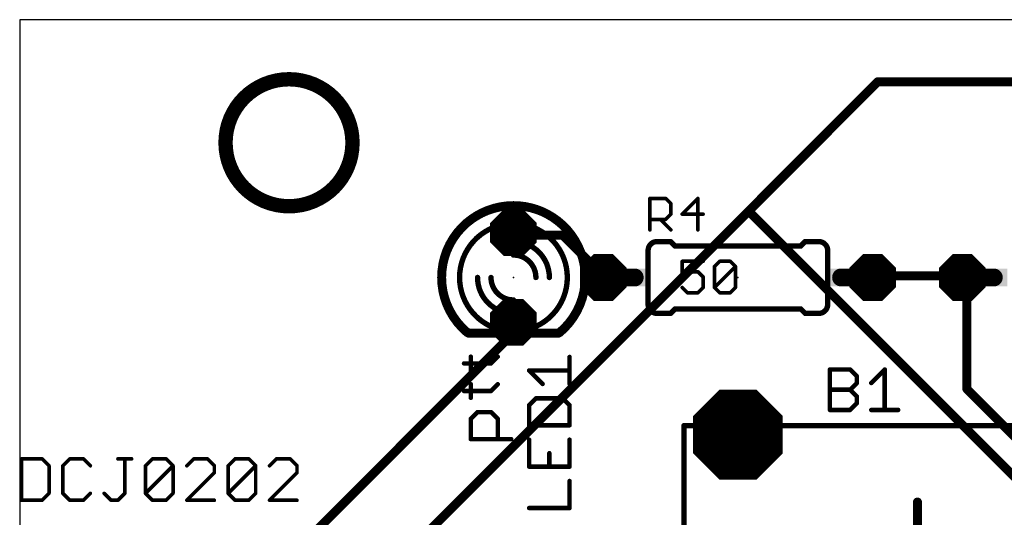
# Model space of a CAD drawing. Extents: x -5.4 to 69.6, y -1.3 to 39.1.
# Tile 2 of 7: x -5.1 to 22.8, y 22.4 to 36.5. Entities that reach past the tile are written whole.
import ezdxf

# ---------------------------------------------------------------- set-up
doc = ezdxf.new("R2010")
doc.units = 0
for name, color, linetype in [('1', 22, 'CONTINUOUS'), ('16', 175, 'CONTINUOUS'), ('17', 82, 'CONTINUOUS'), ('20', 7, 'CONTINUOUS'), ('21', 253, 'CONTINUOUS'), ('23', 7, 'CONTINUOUS'), ('25', 253, 'CONTINUOUS'), ('27', 253, 'CONTINUOUS'), ('51', 253, 'CONTINUOUS')]:
    doc.layers.add(name, color=color, linetype=linetype)

# ---------------------------------------------------------------- blocks, each defined once
blk = doc.blocks.new('OCTAGONP')
at = {"const_width": 0.5}
blk.add_lwpolyline([(-0.25, -0.1036), (-0.25, 0.1036), (-0.1036, 0.25), (0.1036, 0.25), (0.25, 0.1036), (0.25, -0.1036), (0.1036, -0.25), (-0.1036, -0.25), (-0.25, -0.1036), (-0.25, 0.1036)], dxfattribs=at)
blk = doc.blocks.new('RECT')
blk.add_solid([(-0.5, -0.5), (0.5, -0.5), (-0.5, 0.5), (0.5, 0.5)])

msp = doc.modelspace()

# ---------------------------------------------------------------- linework, layer by layer
at = {"layer": '1', "const_width": 0.254}
for points in [[(15.5448, 31.0896), (19.2024, 34.7472)], [(19.2024, 34.7472), (35.433, 34.7472)], [(2.286, 17.8308), (15.5448, 31.0896)], [(15.5448, 31.0896), (24.003, 22.6314)], [(8.9154, 30.4038), (8.89, 30.48)], [(10.287, 30.4038), (8.9154, 30.4038)], [(11.43, 29.2608), (10.287, 30.4038)], [(11.43, 29.2608), (11.43, 29.21)], [(19.2024, 29.2608), (19.05, 29.21)], [(21.4884, 29.2608), (19.2024, 29.2608)], [(21.4884, 29.2608), (21.59, 29.21)], [(21.717, 29.0322), (21.59, 29.21)], [(21.717, 29.0322), (21.717, 26.0604)], [(8.6868, 27.8892), (8.89, 27.94)], [(8.6868, 27.432), (8.6868, 27.8892)], [(0.6858, 19.431), (8.6868, 27.432)], [(21.717, 26.0604), (24.6888, 23.0886)]]:
    msp.add_lwpolyline(points, dxfattribs=at)
at = {"layer": '1', "const_width": 0.127}
for points in [[(19.2024, 34.8107, 1), (19.2024, 34.6837)], [(19.2473, 34.7023, 1), (19.1575, 34.7921)], [(15.5897, 31.1345, 1), (15.4999, 31.0447)], [(15.5897, 31.0447, 1), (15.4999, 31.1345)], [(15.4999, 31.1345, 1), (15.5897, 31.0447)], [(8.9502, 30.5001, 1), (8.8298, 30.4599)], [(8.9154, 30.4673, 1), (8.9154, 30.3403)], [(8.8552, 30.3837, 1), (8.9756, 30.4239)], [(10.3319, 30.4487, 1), (10.2421, 30.3589)], [(10.287, 30.3403, 1), (10.287, 30.4673)], [(11.4935, 29.2608, 1), (11.3665, 29.2608)], [(11.3665, 29.21, 1), (11.4935, 29.21)], [(11.3851, 29.2159, 1), (11.4749, 29.3057)], [(19.0299, 29.2702, 1), (19.0701, 29.1498)], [(19.2024, 29.3243, 1), (19.2024, 29.1973)], [(19.2225, 29.2006, 1), (19.1823, 29.321)], [(21.5168, 29.3176, 1), (21.46, 29.204)], [(21.4884, 29.1973, 1), (21.4884, 29.3243)], [(21.6417, 29.2469, 1), (21.5383, 29.1731)], [(21.5616, 29.1532, 1), (21.6184, 29.2668)], [(21.7805, 29.0322, 1), (21.6535, 29.0322)], [(21.6653, 28.9953, 1), (21.7687, 29.0691)], [(8.7503, 27.8892, 1), (8.6233, 27.8892)], [(8.6714, 27.9508, 1), (8.7022, 27.8276)], [(8.9054, 27.8784, 1), (8.8746, 28.0016)], [(8.6233, 27.432, 1), (8.7503, 27.432)], [(8.7317, 27.3871, 1), (8.6419, 27.4769)], [(21.7619, 26.1053, 1), (21.6721, 26.0155)], [(21.6535, 26.0604, 1), (21.7805, 26.0604)]]:
    msp.add_lwpolyline(points, format="xyb", dxfattribs=at)
at = {"layer": '16', "const_width": 0.4064}
msp.add_lwpolyline([(2.54, 31.224, 1), (2.54, 34.8161, 1), (2.54, 31.224)], format="xyb", dxfattribs=at)
at = {"layer": '20'}
for p, q in [((67.29, 36.5), (-5.08, 36.5)), ((-5.08, 36.5), (-5.08, -1.27))]:
    msp.add_line(p, q, dxfattribs=at)
at = {"layer": '21'}
for points, const_width in [([(7.8818, 30.9743, 0.2691), (6.858, 29.21)], 0.254), ([(7.9133, 30.9192, 1), (7.8503, 31.0294)], 0.127), ([(10.922, 29.21, 0.277), (9.8462, 31.0029)], 0.254), ([(9.8761, 31.0589, 1), (9.8163, 30.9469)], 0.127), ([(7.9544, 30.413, 0.2315), (7.366, 29.21)], 0.1524), ([(7.9778, 30.3829, 1), (7.931, 30.4431)], 0.0762), ([(10.414, 29.21, 0.2361), (9.8044, 30.4292)], 0.1524), ([(9.8273, 30.4597, 1), (9.7815, 30.3987)], 0.0762), ([(12.954, 30.226, 0.4142), (12.7, 29.972)], 0.1524), ([(12.954, 30.2641, 1), (12.954, 30.1879)], 0.0762), ([(12.954, 30.1879, 1), (12.954, 30.2641)], 0.0762), ([(13.3619, 30.2529, 1), (13.3081, 30.1991)], 0.0762), ([(13.335, 30.1879, 1), (13.335, 30.2641)], 0.0762), ([(13.462, 30.1371, 1), (13.462, 30.0609)], 0.0762), ([(13.4351, 30.0721, 1), (13.4889, 30.1259)], 0.0762), ([(16.9911, 30.1259, 1), (17.0449, 30.0721)], 0.0762), ([(17.018, 30.0609, 1), (17.018, 30.1371)], 0.0762), ([(17.145, 30.2641, 1), (17.145, 30.1879)], 0.0762), ([(17.1719, 30.1991, 1), (17.1181, 30.2529)], 0.0762), ([(17.78, 29.972, 0.4142), (17.526, 30.226)], 0.1524), ([(17.526, 30.2641, 1), (17.526, 30.1879)], 0.0762), ([(17.526, 30.1879, 1), (17.526, 30.2641)], 0.0762), ([(12.7381, 29.972, 1), (12.6619, 29.972)], 0.0762), ([(12.6619, 29.972, 1), (12.7381, 29.972)], 0.0762), ([(17.8181, 29.972, 1), (17.7419, 29.972)], 0.0762), ([(17.7419, 29.972, 1), (17.8181, 29.972)], 0.0762), ([(6.858, 29.21, 0.2206), (7.5774, 27.6588)], 0.254), ([(6.9215, 29.21, 1), (6.7945, 29.21)], 0.127), ([(6.7945, 29.21, 1), (6.9215, 29.21)], 0.127), ([(7.366, 29.21, 0.2315), (7.9544, 28.007)], 0.1524), ([(7.4041, 29.21, 1), (7.3279, 29.21)], 0.0762), ([(9.7758, 27.9699, 0.2422), (10.414, 29.21)], 0.1524), ([(10.1909, 27.649, 0.2226), (10.922, 29.21)], 0.254), ([(10.4521, 29.21, 1), (10.3759, 29.21)], 0.0762), ([(10.9855, 29.21, 1), (10.8585, 29.21)], 0.127), ([(10.8585, 29.21, 1), (10.9855, 29.21)], 0.127), ([(7.3279, 29.21, 1), (7.4041, 29.21)], 0.0762), ([(10.3759, 29.21, 1), (10.4521, 29.21)], 0.0762), ([(12.7, 28.448, 0.4142), (12.954, 28.194)], 0.1524), ([(12.7381, 28.448, 1), (12.6619, 28.448)], 0.0762), ([(12.6619, 28.448, 1), (12.7381, 28.448)], 0.0762), ([(17.526, 28.194, 0.4142), (17.78, 28.448)], 0.1524), ([(17.8181, 28.448, 1), (17.7419, 28.448)], 0.0762), ([(17.7419, 28.448, 1), (17.8181, 28.448)], 0.0762), ([(12.954, 28.2321, 1), (12.954, 28.1559)], 0.0762), ([(12.954, 28.1559, 1), (12.954, 28.2321)], 0.0762), ([(13.3081, 28.2209, 1), (13.3619, 28.1671)], 0.0762), ([(13.335, 28.1559, 1), (13.335, 28.2321)], 0.0762), ([(13.462, 28.3591, 1), (13.462, 28.2829)], 0.0762), ([(13.4889, 28.2941, 1), (13.4351, 28.3479)], 0.0762), ([(17.0449, 28.3479, 1), (16.9911, 28.2941)], 0.0762), ([(17.018, 28.2829, 1), (17.018, 28.3591)], 0.0762), ([(17.145, 28.2321, 1), (17.145, 28.1559)], 0.0762), ([(17.1181, 28.1671, 1), (17.1719, 28.2209)], 0.0762), ([(17.526, 28.2321, 1), (17.526, 28.1559)], 0.0762), ([(17.526, 28.1559, 1), (17.526, 28.2321)], 0.0762), ([(7.931, 27.9769, 1), (7.9778, 28.0371)], 0.0762), ([(9.7537, 28.0009, 1), (9.7979, 27.9389)], 0.0762), ([(7.5364, 27.6103, 1), (7.6184, 27.7073)], 0.127), ([(10.1502, 27.6978, 1), (10.2316, 27.6002)], 0.127), ([(13.7541, 25.019, 1), (13.6779, 25.019)], 0.0762), ([(16.764, 25.0571, 1), (16.764, 24.9809)], 0.0762), ([(20.3835, 22.86, 1), (20.2565, 22.86)], 0.127)]:
    msp.add_lwpolyline(points, format="xyb", dxfattribs=dict(at, const_width=const_width))
for points, const_width in [([(12.954, 30.226), (13.335, 30.226)], 0.1524), ([(13.462, 30.099), (13.335, 30.226)], 0.1524), ([(17.018, 30.099), (13.462, 30.099)], 0.1524), ([(17.018, 30.099), (17.145, 30.226)], 0.1524), ([(17.526, 30.226), (17.145, 30.226)], 0.1524), ([(12.7, 28.448), (12.7, 29.972)], 0.1524), ([(17.78, 28.448), (17.78, 29.972)], 0.1524), ([(12.954, 28.194), (13.335, 28.194)], 0.1524), ([(13.462, 28.321), (13.335, 28.194)], 0.1524), ([(17.018, 28.321), (13.462, 28.321)], 0.1524), ([(17.018, 28.321), (17.145, 28.194)], 0.1524), ([(17.526, 28.194), (17.145, 28.194)], 0.1524), ([(13.716, 25.019), (13.716, 11.43)], 0.1524), ([(23.876, 25.019), (16.764, 25.019)], 0.1524), ([(20.32, 22.86), (20.32, 21.59)], 0.254)]:
    msp.add_lwpolyline(points, dxfattribs=dict(at, const_width=const_width))
at = {"layer": '23'}
for p in [(8.89, 29.21), (15.24, 29.21)]:
    msp.add_point(p, dxfattribs=at)
at = {"layer": '25'}
for points, const_width in [([(12.7508, 30.5562), (12.7508, 31.446)], 0.1016), ([(12.7508, 31.446), (13.1957, 31.446)], 0.1016), ([(13.1957, 31.446), (13.344, 31.2977)], 0.1016), ([(14.1078, 31.446), (13.6629, 31.0011)], 0.1016), ([(14.1078, 30.5562), (14.1078, 31.446)], 0.1016), ([(13.344, 31.2977), (13.344, 31.0011)], 0.1016), ([(13.344, 31.0011), (13.1957, 30.8528)], 0.1016), ([(13.6629, 31.0011), (14.2561, 31.0011)], 0.1016), ([(13.1957, 30.8528), (12.7508, 30.8528)], 0.1016), ([(13.0474, 30.8528), (13.344, 30.5562)], 0.1016), ([(10.4775, 26.1991), (10.4775, 26.9617)], 0.127), ([(9.7149, 26.1991), (9.3335, 26.5804)], 0.127), ([(9.3335, 26.5804), (10.4775, 26.5804)], 0.127), ([(17.8435, 25.4635), (17.8435, 26.6075)], 0.127), ([(17.8435, 26.6075), (18.4155, 26.6075)], 0.127), ([(18.4155, 26.6075), (18.6061, 26.4168)], 0.127), ([(18.6061, 26.4168), (18.6061, 26.2262)], 0.127), ([(19.0129, 26.2262), (19.3942, 26.6075)], 0.127), ([(19.3942, 26.6075), (19.3942, 25.4635)], 0.127), ([(18.6061, 26.2262), (18.4155, 26.0355)], 0.127), ([(17.8435, 26.0355), (18.4155, 26.0355)], 0.127), ([(18.4155, 26.0355), (18.6061, 25.8448)], 0.127), ([(18.6061, 25.8448), (18.6061, 25.6542)], 0.127), ([(9.5242, 25.7923), (9.3335, 25.6017)], 0.127), ([(9.3335, 25.6017), (9.3335, 25.0297)], 0.127), ([(10.2868, 25.7923), (9.5242, 25.7923)], 0.127), ([(10.4775, 25.6017), (10.2868, 25.7923)], 0.127), ([(10.4775, 25.0297), (10.4775, 25.6017)], 0.127), ([(18.6061, 25.6542), (18.4155, 25.4635)], 0.127), ([(18.4155, 25.4635), (17.8435, 25.4635)], 0.127), ([(19.0129, 25.4635), (19.7755, 25.4635)], 0.127), ([(9.3335, 25.0297), (10.4775, 25.0297)], 0.127), ([(9.3335, 24.6229), (9.3335, 23.8603)], 0.127), ([(10.4775, 23.8603), (10.4775, 24.6229)], 0.127), ([(9.9055, 23.8603), (9.9055, 24.2416)], 0.127), ([(9.3335, 23.8603), (10.4775, 23.8603)], 0.127), ([(10.4775, 22.6909), (10.4775, 23.4536)], 0.127), ([(9.3335, 22.6909), (10.4775, 22.6909)], 0.127)]:
    msp.add_lwpolyline(points, dxfattribs=dict(at, const_width=const_width))
for points, const_width in [([(12.7762, 31.446, 1), (12.7254, 31.446)], 0.0508), ([(12.7508, 31.4714, 1), (12.7508, 31.4206)], 0.0508), ([(13.2136, 31.4639, 1), (13.1777, 31.428)], 0.0508), ([(13.1957, 31.4206, 1), (13.1957, 31.4714)], 0.0508), ([(14.1332, 31.446, 1), (14.0824, 31.446)], 0.0508), ([(14.1258, 31.428, 1), (14.0898, 31.4639)], 0.0508), ([(13.3694, 31.2977, 1), (13.3186, 31.2977)], 0.0508), ([(13.326, 31.2797, 1), (13.3619, 31.3156)], 0.0508), ([(13.3186, 31.0011, 1), (13.3694, 31.0011)], 0.0508), ([(13.3619, 30.9831, 1), (13.326, 31.019)], 0.0508), ([(13.6629, 31.0265, 1), (13.6629, 30.9757)], 0.0508), ([(13.645, 31.019, 1), (13.6809, 30.9831)], 0.0508), ([(14.2561, 30.9757, 1), (14.2561, 31.0265)], 0.0508), ([(12.7508, 30.8782, 1), (12.7508, 30.8274)], 0.0508), ([(13.0653, 30.8707, 1), (13.0294, 30.8348)], 0.0508), ([(13.1777, 30.8707, 1), (13.2136, 30.8348)], 0.0508), ([(13.1957, 30.8274, 1), (13.1957, 30.8782)], 0.0508), ([(12.7254, 30.5562, 1), (12.7762, 30.5562)], 0.0508), ([(13.326, 30.5382, 1), (13.3619, 30.5742)], 0.0508), ([(14.0824, 30.5562, 1), (14.1332, 30.5562)], 0.0508), ([(10.5093, 26.9617, 1), (10.4458, 26.9617)], 0.0635), ([(9.3335, 26.6122, 1), (9.3335, 26.5487)], 0.0635), ([(9.356, 26.6029, 1), (9.3111, 26.558)], 0.0635), ([(10.4775, 26.5487, 1), (10.4775, 26.6122)], 0.0635), ([(17.8435, 26.6392, 1), (17.8435, 26.5757)], 0.0635), ([(17.8753, 26.6075, 1), (17.8118, 26.6075)], 0.0635), ([(18.4379, 26.6299, 1), (18.393, 26.585)], 0.0635), ([(18.4155, 26.5757, 1), (18.4155, 26.6392)], 0.0635), ([(18.6379, 26.4168, 1), (18.5744, 26.4168)], 0.0635), ([(18.5837, 26.3944, 1), (18.6286, 26.4393)], 0.0635), ([(19.426, 26.6075, 1), (19.3625, 26.6075)], 0.0635), ([(19.4167, 26.585, 1), (19.3718, 26.6299)], 0.0635), ([(9.6924, 26.1766, 1), (9.7373, 26.2215)], 0.0635), ([(10.4458, 26.1991, 1), (10.5093, 26.1991)], 0.0635), ([(18.5744, 26.2262, 1), (18.6379, 26.2262)], 0.0635), ([(18.6286, 26.2037, 1), (18.5837, 26.2486)], 0.0635), ([(18.9904, 26.2486, 1), (19.0353, 26.2037)], 0.0635), ([(17.8435, 26.0672, 1), (17.8435, 26.0037)], 0.0635), ([(18.4379, 26.0579, 1), (18.393, 26.013)], 0.0635), ([(18.393, 26.0579, 1), (18.4379, 26.013)], 0.0635), ([(18.4155, 26.0037, 1), (18.4155, 26.0672)], 0.0635), ([(18.6379, 25.8448, 1), (18.5744, 25.8448)], 0.0635), ([(9.3653, 25.6017, 1), (9.3018, 25.6017)], 0.0635), ([(9.3111, 25.6241, 1), (9.356, 25.5792)], 0.0635), ([(9.5242, 25.8241, 1), (9.5242, 25.7606)], 0.0635), ([(9.5466, 25.7699, 1), (9.5017, 25.8148)], 0.0635), ([(10.3093, 25.8148, 1), (10.2644, 25.7699)], 0.0635), ([(10.2868, 25.7606, 1), (10.2868, 25.8241)], 0.0635), ([(10.5093, 25.6017, 1), (10.4458, 25.6017)], 0.0635), ([(10.455, 25.5792, 1), (10.5, 25.6241)], 0.0635), ([(18.5744, 25.6542, 1), (18.6379, 25.6542)], 0.0635), ([(18.5837, 25.8224, 1), (18.6286, 25.8673)], 0.0635), ([(18.6286, 25.6317, 1), (18.5837, 25.6766)], 0.0635), ([(17.8435, 25.4952, 1), (17.8435, 25.4318)], 0.0635), ([(17.8118, 25.4635, 1), (17.8753, 25.4635)], 0.0635), ([(18.393, 25.486, 1), (18.4379, 25.441)], 0.0635), ([(18.4155, 25.4318, 1), (18.4155, 25.4952)], 0.0635), ([(19.0129, 25.4952, 1), (19.0129, 25.4318)], 0.0635), ([(19.3625, 25.4635, 1), (19.426, 25.4635)], 0.0635), ([(19.7755, 25.4318, 1), (19.7755, 25.4952)], 0.0635), ([(9.3335, 25.0614, 1), (9.3335, 24.9979)], 0.0635), ([(10.4775, 24.9979, 1), (10.4775, 25.0614)], 0.0635), ([(9.3018, 25.0297, 1), (9.3653, 25.0297)], 0.0635), ([(10.4458, 25.0297, 1), (10.5093, 25.0297)], 0.0635), ([(9.3653, 24.6229, 1), (9.3018, 24.6229)], 0.0635), ([(10.5093, 24.6229, 1), (10.4458, 24.6229)], 0.0635), ([(9.9373, 24.2416, 1), (9.8738, 24.2416)], 0.0635), ([(9.3335, 23.8921, 1), (9.3335, 23.8286)], 0.0635), ([(9.3018, 23.8603, 1), (9.3653, 23.8603)], 0.0635), ([(9.8738, 23.8603, 1), (9.9373, 23.8603)], 0.0635), ([(10.4458, 23.8603, 1), (10.5093, 23.8603)], 0.0635), ([(10.4775, 23.8286, 1), (10.4775, 23.8921)], 0.0635), ([(10.5093, 23.4536, 1), (10.4458, 23.4536)], 0.0635), ([(9.3335, 22.7227, 1), (9.3335, 22.6592)], 0.0635), ([(10.4458, 22.6909, 1), (10.5093, 22.6909)], 0.0635), ([(10.4775, 22.6592, 1), (10.4775, 22.7227)], 0.0635)]:
    msp.add_lwpolyline(points, format="xyb", dxfattribs=dict(at, const_width=const_width))
at = {"layer": '27'}
for points, const_width in [([(14.2584, 29.668), (13.6652, 29.668)], 0.1016), ([(13.6652, 29.668), (13.6652, 29.2231)], 0.1016), ([(14.5773, 29.5197), (14.7256, 29.668)], 0.1016), ([(14.5773, 28.9265), (14.5773, 29.5197)], 0.1016), ([(14.5773, 28.9265), (15.1705, 29.5197)], 0.1016), ([(14.7256, 29.668), (15.0222, 29.668)], 0.1016), ([(15.0222, 29.668), (15.1705, 29.5197)], 0.1016), ([(15.1705, 29.5197), (15.1705, 28.9265)], 0.1016), ([(13.6652, 29.2231), (13.9618, 29.3714)], 0.1016), ([(13.9618, 29.3714), (14.1101, 29.3714)], 0.1016), ([(14.1101, 29.3714), (14.2584, 29.2231)], 0.1016), ([(14.2584, 29.2231), (14.2584, 28.9265)], 0.1016), ([(13.8135, 28.7782), (13.6652, 28.9265)], 0.1016), ([(14.2584, 28.9265), (14.1101, 28.7782)], 0.1016), ([(14.7256, 28.7782), (14.5773, 28.9265)], 0.1016), ([(15.1705, 28.9265), (15.0222, 28.7782)], 0.1016), ([(14.1101, 28.7782), (13.8135, 28.7782)], 0.1016), ([(15.0222, 28.7782), (14.7256, 28.7782)], 0.1016), ([(7.6829, 26.5889), (7.6829, 26.9702)], 0.127), ([(8.2548, 26.7796), (8.4455, 26.9702)], 0.127), ([(7.4922, 26.7796), (8.2548, 26.7796)], 0.127), ([(7.6829, 25.8093), (7.6829, 26.1906)], 0.127), ([(8.2548, 26), (8.4455, 26.1906)], 0.127), ([(7.4922, 26), (8.2548, 26)], 0.127), ([(7.6829, 25.2119), (7.8735, 25.4026)], 0.127), ([(7.8735, 25.4026), (8.2548, 25.4026)], 0.127), ([(8.2548, 25.4026), (8.4455, 25.2119)], 0.127), ([(7.6829, 24.6399), (7.6829, 25.2119)], 0.127), ([(8.4455, 25.2119), (8.4455, 24.6399)], 0.127), ([(8.8268, 24.6399), (7.6829, 24.6399)], 0.127), ([(-5.0292, 24.0802), (-5.0292, 22.9108)], 0.1016), ([(-4.4445, 24.0802), (-5.0292, 24.0802)], 0.1016), ([(-4.2496, 23.8853), (-4.4445, 24.0802)], 0.1016), ([(-3.6649, 24.0802), (-3.8598, 23.8853)], 0.1016), ([(-3.2751, 24.0802), (-3.6649, 24.0802)], 0.1016), ([(-3.0802, 23.8853), (-3.2751, 24.0802)], 0.1016), ([(-2.3006, 24.0802), (-1.9108, 24.0802)], 0.1016), ([(-2.1057, 23.1057), (-2.1057, 24.0802)], 0.1016), ([(-1.521, 23.8853), (-1.3261, 24.0802)], 0.1016), ([(-1.3261, 24.0802), (-0.9363, 24.0802)], 0.1016), ([(-0.9363, 24.0802), (-0.7414, 23.8853)], 0.1016), ([(-0.1567, 24.0802), (-0.3516, 23.8853)], 0.1016), ([(0.2331, 24.0802), (-0.1567, 24.0802)], 0.1016), ([(0.428, 23.8853), (0.2331, 24.0802)], 0.1016), ([(0.8178, 23.8853), (1.0127, 24.0802)], 0.1016), ([(1.0127, 24.0802), (1.4025, 24.0802)], 0.1016), ([(1.4025, 24.0802), (1.5974, 23.8853)], 0.1016), ([(2.1821, 24.0802), (1.9872, 23.8853)], 0.1016), ([(2.5719, 24.0802), (2.1821, 24.0802)], 0.1016), ([(2.7668, 23.8853), (2.5719, 24.0802)], 0.1016), ([(-4.2496, 23.1057), (-4.2496, 23.8853)], 0.1016), ([(-3.8598, 23.8853), (-3.8598, 23.1057)], 0.1016), ([(-1.521, 23.1057), (-1.521, 23.8853)], 0.1016), ([(-1.521, 23.1057), (-0.7414, 23.8853)], 0.1016), ([(-0.7414, 23.8853), (-0.7414, 23.1057)], 0.1016), ([(-0.3516, 22.9108), (0.428, 23.6904)], 0.1016), ([(0.428, 23.6904), (0.428, 23.8853)], 0.1016), ([(0.8178, 23.1057), (0.8178, 23.8853)], 0.1016), ([(0.8178, 23.1057), (1.5974, 23.8853)], 0.1016), ([(1.5974, 23.8853), (1.5974, 23.1057)], 0.1016), ([(1.9872, 22.9108), (2.7668, 23.6904)], 0.1016), ([(2.7668, 23.6904), (2.7668, 23.8853)], 0.1016), ([(-4.4445, 22.9108), (-4.2496, 23.1057)], 0.1016), ([(-3.8598, 23.1057), (-3.6649, 22.9108)], 0.1016), ([(-3.2751, 22.9108), (-3.0802, 23.1057)], 0.1016), ([(-2.6904, 23.1057), (-2.4955, 22.9108)], 0.1016), ([(-2.3006, 22.9108), (-2.1057, 23.1057)], 0.1016), ([(-1.3261, 22.9108), (-1.521, 23.1057)], 0.1016), ([(-0.7414, 23.1057), (-0.9363, 22.9108)], 0.1016), ([(1.0127, 22.9108), (0.8178, 23.1057)], 0.1016), ([(1.5974, 23.1057), (1.4025, 22.9108)], 0.1016), ([(-5.0292, 22.9108), (-4.4445, 22.9108)], 0.1016), ([(-3.6649, 22.9108), (-3.2751, 22.9108)], 0.1016), ([(-2.4955, 22.9108), (-2.3006, 22.9108)], 0.1016), ([(-0.9363, 22.9108), (-1.3261, 22.9108)], 0.1016), ([(0.428, 22.9108), (-0.3516, 22.9108)], 0.1016), ([(1.4025, 22.9108), (1.0127, 22.9108)], 0.1016), ([(2.7668, 22.9108), (1.9872, 22.9108)], 0.1016)]:
    msp.add_lwpolyline(points, dxfattribs=dict(at, const_width=const_width))
for points, const_width in [([(13.6652, 29.6934, 1), (13.6652, 29.6426)], 0.0508), ([(13.6906, 29.668, 1), (13.6398, 29.668)], 0.0508), ([(14.2584, 29.6426, 1), (14.2584, 29.6934)], 0.0508), ([(14.6027, 29.5197, 1), (14.5519, 29.5197)], 0.0508), ([(14.5594, 29.5376, 1), (14.5953, 29.5017)], 0.0508), ([(14.7256, 29.6934, 1), (14.7256, 29.6426)], 0.0508), ([(14.7436, 29.65, 1), (14.7077, 29.6859)], 0.0508), ([(15.0402, 29.6859, 1), (15.0042, 29.65)], 0.0508), ([(15.0222, 29.6426, 1), (15.0222, 29.6934)], 0.0508), ([(15.1959, 29.5197, 1), (15.1451, 29.5197)], 0.0508), ([(15.1885, 29.5017, 1), (15.1525, 29.5376)], 0.0508), ([(15.1525, 29.5017, 1), (15.1885, 29.5376)], 0.0508), ([(13.6538, 29.2458, 1), (13.6766, 29.2004)], 0.0508), ([(13.9618, 29.3968, 1), (13.9618, 29.346)], 0.0508), ([(13.9731, 29.3487, 1), (13.9504, 29.3941)], 0.0508), ([(14.128, 29.3893, 1), (14.0921, 29.3534)], 0.0508), ([(14.1101, 29.346, 1), (14.1101, 29.3968)], 0.0508), ([(14.2838, 29.2231, 1), (14.233, 29.2231)], 0.0508), ([(14.2404, 29.2051, 1), (14.2763, 29.241)], 0.0508), ([(13.6832, 28.9445, 1), (13.6472, 28.9085)], 0.0508), ([(13.6398, 29.2231, 1), (13.6906, 29.2231)], 0.0508), ([(14.2763, 28.9085, 1), (14.2404, 28.9445)], 0.0508), ([(14.5953, 28.9445, 1), (14.5594, 28.9085)], 0.0508), ([(15.1885, 28.9085, 1), (15.1525, 28.9445)], 0.0508), ([(13.8135, 28.8036, 1), (13.8135, 28.7528)], 0.0508), ([(13.7955, 28.7602, 1), (13.8315, 28.7962)], 0.0508), ([(14.0921, 28.7962, 1), (14.128, 28.7602)], 0.0508), ([(14.1101, 28.7528, 1), (14.1101, 28.8036)], 0.0508), ([(14.233, 28.9265, 1), (14.2838, 28.9265)], 0.0508), ([(14.5594, 28.9445, 1), (14.5953, 28.9085)], 0.0508), ([(14.5519, 28.9265, 1), (14.6027, 28.9265)], 0.0508), ([(14.7256, 28.8036, 1), (14.7256, 28.7528)], 0.0508), ([(14.7077, 28.7602, 1), (14.7436, 28.7962)], 0.0508), ([(15.0042, 28.7962, 1), (15.0402, 28.7602)], 0.0508), ([(15.0222, 28.7528, 1), (15.0222, 28.8036)], 0.0508), ([(15.1451, 28.9265, 1), (15.1959, 28.9265)], 0.0508), ([(7.7146, 26.9702, 1), (7.6511, 26.9702)], 0.0635), ([(8.468, 26.9478, 1), (8.423, 26.9927)], 0.0635), ([(7.4922, 26.8113, 1), (7.4922, 26.7478)], 0.0635), ([(8.2324, 26.802, 1), (8.2773, 26.7571)], 0.0635), ([(8.2548, 26.7478, 1), (8.2548, 26.8113)], 0.0635), ([(7.6511, 26.5889, 1), (7.7146, 26.5889)], 0.0635), ([(7.7146, 26.1906, 1), (7.6511, 26.1906)], 0.0635), ([(8.468, 26.1682, 1), (8.423, 26.2131)], 0.0635), ([(7.4922, 26.0317, 1), (7.4922, 25.9682)], 0.0635), ([(8.2324, 26.0224, 1), (8.2773, 25.9775)], 0.0635), ([(8.2548, 25.9682, 1), (8.2548, 26.0317)], 0.0635), ([(7.6511, 25.8093, 1), (7.7146, 25.8093)], 0.0635), ([(7.8735, 25.4343, 1), (7.8735, 25.3708)], 0.0635), ([(7.896, 25.3801, 1), (7.8511, 25.425)], 0.0635), ([(8.2773, 25.425, 1), (8.2324, 25.3801)], 0.0635), ([(8.2548, 25.3708, 1), (8.2548, 25.4343)], 0.0635), ([(7.7146, 25.2119, 1), (7.6511, 25.2119)], 0.0635), ([(7.6604, 25.2343, 1), (7.7053, 25.1894)], 0.0635), ([(8.4773, 25.2119, 1), (8.4138, 25.2119)], 0.0635), ([(8.423, 25.1894, 1), (8.468, 25.2343)], 0.0635), ([(7.6511, 24.6399, 1), (7.7146, 24.6399)], 0.0635), ([(7.6829, 24.6717, 1), (7.6829, 24.6082)], 0.0635), ([(8.4138, 24.6399, 1), (8.4773, 24.6399)], 0.0635), ([(8.8268, 24.6082, 1), (8.8268, 24.6717)], 0.0635), ([(-5.0038, 24.0802, 1), (-5.0546, 24.0802)], 0.0508), ([(-5.0292, 24.1056, 1), (-5.0292, 24.0548)], 0.0508), ([(-4.4265, 24.0982, 1), (-4.4625, 24.0622)], 0.0508), ([(-4.4445, 24.0548, 1), (-4.4445, 24.1056)], 0.0508), ([(-3.6649, 24.1056, 1), (-3.6649, 24.0548)], 0.0508), ([(-3.6469, 24.0622, 1), (-3.6829, 24.0982)], 0.0508), ([(-3.2571, 24.0982, 1), (-3.2931, 24.0622)], 0.0508), ([(-3.2751, 24.0548, 1), (-3.2751, 24.1056)], 0.0508), ([(-2.3006, 24.1056, 1), (-2.3006, 24.0548)], 0.0508), ([(-2.0803, 24.0802, 1), (-2.1311, 24.0802)], 0.0508), ([(-1.9108, 24.0548, 1), (-1.9108, 24.1056)], 0.0508), ([(-1.3261, 24.1056, 1), (-1.3261, 24.0548)], 0.0508), ([(-1.3082, 24.0622, 1), (-1.3441, 24.0982)], 0.0508), ([(-0.9184, 24.0982, 1), (-0.9543, 24.0622)], 0.0508), ([(-0.9363, 24.0548, 1), (-0.9363, 24.1056)], 0.0508), ([(-0.1567, 24.1056, 1), (-0.1567, 24.0548)], 0.0508), ([(-0.1388, 24.0622, 1), (-0.1747, 24.0982)], 0.0508), ([(0.251, 24.0982, 1), (0.2151, 24.0622)], 0.0508), ([(0.2331, 24.0548, 1), (0.2331, 24.1056)], 0.0508), ([(1.0127, 24.1056, 1), (1.0127, 24.0548)], 0.0508), ([(1.0306, 24.0622, 1), (0.9947, 24.0982)], 0.0508), ([(1.4204, 24.0982, 1), (1.3845, 24.0622)], 0.0508), ([(1.4025, 24.0548, 1), (1.4025, 24.1056)], 0.0508), ([(2.1821, 24.1056, 1), (2.1821, 24.0548)], 0.0508), ([(2.2, 24.0622, 1), (2.1641, 24.0982)], 0.0508), ([(2.5898, 24.0982, 1), (2.5539, 24.0622)], 0.0508), ([(2.5719, 24.0548, 1), (2.5719, 24.1056)], 0.0508), ([(-4.2242, 23.8853, 1), (-4.275, 23.8853)], 0.0508), ([(-4.2676, 23.8673, 1), (-4.2316, 23.9033)], 0.0508), ([(-3.8778, 23.9033, 1), (-3.8418, 23.8673)], 0.0508), ([(-3.8344, 23.8853, 1), (-3.8852, 23.8853)], 0.0508), ([(-3.0982, 23.8673, 1), (-3.0622, 23.9033)], 0.0508), ([(-1.539, 23.9033, 1), (-1.503, 23.8673)], 0.0508), ([(-1.4956, 23.8853, 1), (-1.5464, 23.8853)], 0.0508), ([(-0.716, 23.8853, 1), (-0.7668, 23.8853)], 0.0508), ([(-0.7235, 23.8673, 1), (-0.7594, 23.9033)], 0.0508), ([(-0.7594, 23.8673, 1), (-0.7235, 23.9033)], 0.0508), ([(-0.3696, 23.9033, 1), (-0.3337, 23.8673)], 0.0508), ([(0.4534, 23.8853, 1), (0.4026, 23.8853)], 0.0508), ([(0.4026, 23.6904, 1), (0.4534, 23.6904)], 0.0508), ([(0.41, 23.8673, 1), (0.4459, 23.9033)], 0.0508), ([(0.4459, 23.6724, 1), (0.41, 23.7084)], 0.0508), ([(0.7998, 23.9033, 1), (0.8357, 23.8673)], 0.0508), ([(0.8432, 23.8853, 1), (0.7924, 23.8853)], 0.0508), ([(1.6228, 23.8853, 1), (1.572, 23.8853)], 0.0508), ([(1.6153, 23.8673, 1), (1.5794, 23.9033)], 0.0508), ([(1.5794, 23.8673, 1), (1.6153, 23.9033)], 0.0508), ([(1.9692, 23.9033, 1), (2.0051, 23.8673)], 0.0508), ([(2.7922, 23.8853, 1), (2.7414, 23.8853)], 0.0508), ([(2.7414, 23.6904, 1), (2.7922, 23.6904)], 0.0508), ([(2.7488, 23.8673, 1), (2.7847, 23.9033)], 0.0508), ([(2.7847, 23.6724, 1), (2.7488, 23.7084)], 0.0508), ([(-4.275, 23.1057, 1), (-4.2242, 23.1057)], 0.0508), ([(-4.2316, 23.0877, 1), (-4.2676, 23.1237)], 0.0508), ([(-3.8418, 23.1237, 1), (-3.8778, 23.0877)], 0.0508), ([(-3.8852, 23.1057, 1), (-3.8344, 23.1057)], 0.0508), ([(-3.0622, 23.0877, 1), (-3.0982, 23.1237)], 0.0508), ([(-2.6724, 23.1237, 1), (-2.7084, 23.0877)], 0.0508), ([(-2.1311, 23.1057, 1), (-2.0803, 23.1057)], 0.0508), ([(-2.0877, 23.0877, 1), (-2.1237, 23.1237)], 0.0508), ([(-1.503, 23.1237, 1), (-1.539, 23.0877)], 0.0508), ([(-1.539, 23.1237, 1), (-1.503, 23.0877)], 0.0508), ([(-1.5464, 23.1057, 1), (-1.4956, 23.1057)], 0.0508), ([(-0.7668, 23.1057, 1), (-0.716, 23.1057)], 0.0508), ([(-0.7235, 23.0877, 1), (-0.7594, 23.1237)], 0.0508), ([(0.8357, 23.1237, 1), (0.7998, 23.0877)], 0.0508), ([(0.7998, 23.1237, 1), (0.8357, 23.0877)], 0.0508), ([(0.7924, 23.1057, 1), (0.8432, 23.1057)], 0.0508), ([(1.572, 23.1057, 1), (1.6228, 23.1057)], 0.0508), ([(1.6153, 23.0877, 1), (1.5794, 23.1237)], 0.0508), ([(-5.0292, 22.9362, 1), (-5.0292, 22.8854)], 0.0508), ([(-5.0546, 22.9108, 1), (-5.0038, 22.9108)], 0.0508), ([(-4.4625, 22.9288, 1), (-4.4265, 22.8928)], 0.0508), ([(-4.4445, 22.8854, 1), (-4.4445, 22.9362)], 0.0508), ([(-3.6649, 22.9362, 1), (-3.6649, 22.8854)], 0.0508), ([(-3.6829, 22.8928, 1), (-3.6469, 22.9288)], 0.0508), ([(-3.2931, 22.9288, 1), (-3.2571, 22.8928)], 0.0508), ([(-3.2751, 22.8854, 1), (-3.2751, 22.9362)], 0.0508), ([(-2.4955, 22.9362, 1), (-2.4955, 22.8854)], 0.0508), ([(-2.5135, 22.8928, 1), (-2.4775, 22.9288)], 0.0508), ([(-2.3186, 22.9288, 1), (-2.2826, 22.8928)], 0.0508), ([(-2.3006, 22.8854, 1), (-2.3006, 22.9362)], 0.0508), ([(-1.3261, 22.9362, 1), (-1.3261, 22.8854)], 0.0508), ([(-1.3441, 22.8928, 1), (-1.3082, 22.9288)], 0.0508), ([(-0.9543, 22.9288, 1), (-0.9184, 22.8928)], 0.0508), ([(-0.9363, 22.8854, 1), (-0.9363, 22.9362)], 0.0508), ([(-0.3696, 22.9288, 1), (-0.3337, 22.8928)], 0.0508), ([(-0.3516, 22.9362, 1), (-0.3516, 22.8854)], 0.0508), ([(0.428, 22.8854, 1), (0.428, 22.9362)], 0.0508), ([(1.0127, 22.9362, 1), (1.0127, 22.8854)], 0.0508), ([(0.9947, 22.8928, 1), (1.0306, 22.9288)], 0.0508), ([(1.3845, 22.9288, 1), (1.4204, 22.8928)], 0.0508), ([(1.4025, 22.8854, 1), (1.4025, 22.9362)], 0.0508), ([(1.9692, 22.9288, 1), (2.0051, 22.8928)], 0.0508), ([(1.9872, 22.9362, 1), (1.9872, 22.8854)], 0.0508), ([(2.7668, 22.8854, 1), (2.7668, 22.9362)], 0.0508)]:
    msp.add_lwpolyline(points, format="xyb", dxfattribs=dict(at, const_width=const_width))
at = {"layer": '51'}
for points, const_width in [([(8.89, 31.242, 0.1388), (7.825, 30.9406)], 0.254), ([(9.8534, 30.9991, 0.1241), (8.89, 31.242)], 0.254), ([(8.89, 31.3055, 1), (8.89, 31.1785)], 0.127), ([(8.89, 31.1785, 1), (8.89, 31.3055)], 0.127), ([(7.7917, 30.9947, 1), (7.8583, 30.8865)], 0.127), ([(9.8233, 30.9432, 1), (9.8835, 31.055)], 0.127), ([(8.89, 30.734, 0.1837), (7.8775, 30.3491)], 0.1524), ([(9.8656, 30.3808, 0.1754), (8.89, 30.734)], 0.1524), ([(8.89, 30.7721, 1), (8.89, 30.6959)], 0.0762), ([(8.89, 30.6959, 1), (8.89, 30.7721)], 0.0762), ([(7.8522, 30.3776, 1), (7.9028, 30.3206)], 0.0762), ([(9.8412, 30.3515, 1), (9.89, 30.4101)], 0.0762), ([(9.906, 29.21, 0.4142), (8.89, 30.226)], 0.1524), ([(8.89, 30.2641, 1), (8.89, 30.1879)], 0.0762), ([(9.525, 29.21, 0.4142), (8.89, 29.845)], 0.1524), ([(8.89, 29.8831, 1), (8.89, 29.8069)], 0.0762), ([(7.874, 29.21, 0.4142), (8.89, 28.194)], 0.1524), ([(7.9121, 29.21, 1), (7.8359, 29.21)], 0.0762), ([(8.255, 29.21, 0.4142), (8.89, 28.575)], 0.1524), ([(8.2931, 29.21, 1), (8.2169, 29.21)], 0.0762), ([(11.43, 29.337, 1), (11.43, 29.083)], 0.254), ([(12.319, 29.083, 1), (12.319, 29.337)], 0.254), ([(18.161, 29.337, 1), (18.161, 29.083)], 0.254), ([(19.05, 29.083, 1), (19.05, 29.337)], 0.254), ([(21.59, 29.337, 1), (21.59, 29.083)], 0.254), ([(22.479, 29.083, 1), (22.479, 29.337)], 0.254), ([(9.4869, 29.21, 1), (9.5631, 29.21)], 0.0762), ([(9.8679, 29.21, 1), (9.9441, 29.21)], 0.0762), ([(8.89, 28.5369, 1), (8.89, 28.6131)], 0.0762), ([(8.89, 28.1559, 1), (8.89, 28.2321)], 0.0762), ([(7.9144, 28.0392, 0.1754), (8.89, 27.686)], 0.1524), ([(7.9388, 28.0685, 1), (7.89, 28.0099)], 0.0762), ([(8.89, 27.686, 0.179), (9.8818, 28.0529)], 0.1524), ([(9.9066, 28.024, 1), (9.857, 28.0818)], 0.0762), ([(7.62, 27.6987, 1), (7.62, 27.5717)], 0.127), ([(8.89, 27.7241, 1), (8.89, 27.6479)], 0.0762), ([(8.89, 27.6479, 1), (8.89, 27.7241)], 0.0762), ([(10.16, 27.5717, 1), (10.16, 27.6987)], 0.127), ([(13.716, 25.0571, 1), (13.716, 24.9809)], 0.0762), ([(16.764, 24.9809, 1), (16.764, 25.0571)], 0.0762)]:
    msp.add_lwpolyline(points, format="xyb", dxfattribs=dict(at, const_width=const_width))
for points, const_width in [([(11.43, 29.21), (12.319, 29.21)], 0.508), ([(19.05, 29.21), (18.161, 29.21)], 0.508), ([(21.59, 29.21), (22.479, 29.21)], 0.508), ([(7.62, 27.6352), (10.16, 27.6352)], 0.254), ([(16.764, 25.019), (13.716, 25.019)], 0.1524)]:
    msp.add_lwpolyline(points, dxfattribs=dict(at, const_width=const_width))

# ---------------------------------------------------------------- block references
at = {"layer": '17', "xscale": 1.3208, "yscale": 1.3208}
for p, rotation in [((8.89, 30.48), 270), ((8.89, 30.48), 270), ((21.59, 29.21), 180), ((21.59, 29.21), 180), ((8.89, 27.94), 270), ((8.89, 27.94), 270)]:
    msp.add_blockref('OCTAGONP', p, dxfattribs=dict(at, rotation=rotation))
at = {"layer": '17'}
for p, xscale, yscale in [((11.43, 29.21), 1.3208, 1.3208), ((11.43, 29.21), 1.3208, 1.3208), ((19.05, 29.21), 1.3208, 1.3208), ((19.05, 29.21), 1.3208, 1.3208), ((15.24, 24.765), 2.54, 2.54), ((15.24, 24.765), 2.54, 2.54)]:
    msp.add_blockref('OCTAGONP', p, dxfattribs=dict(at, xscale=xscale, yscale=yscale))
at = {"layer": '21', "xscale": 0.381, "yscale": 0.508}
for p in [(12.5095, 29.21), (17.9705, 29.21)]:
    msp.add_blockref('RECT', p, dxfattribs=at)
at = {"layer": '21', "xscale": 0.381, "yscale": 0.508, "rotation": 180}
msp.add_blockref('RECT', (22.6695, 29.21), dxfattribs=at)

doc.saveas('drawing.dxf')
